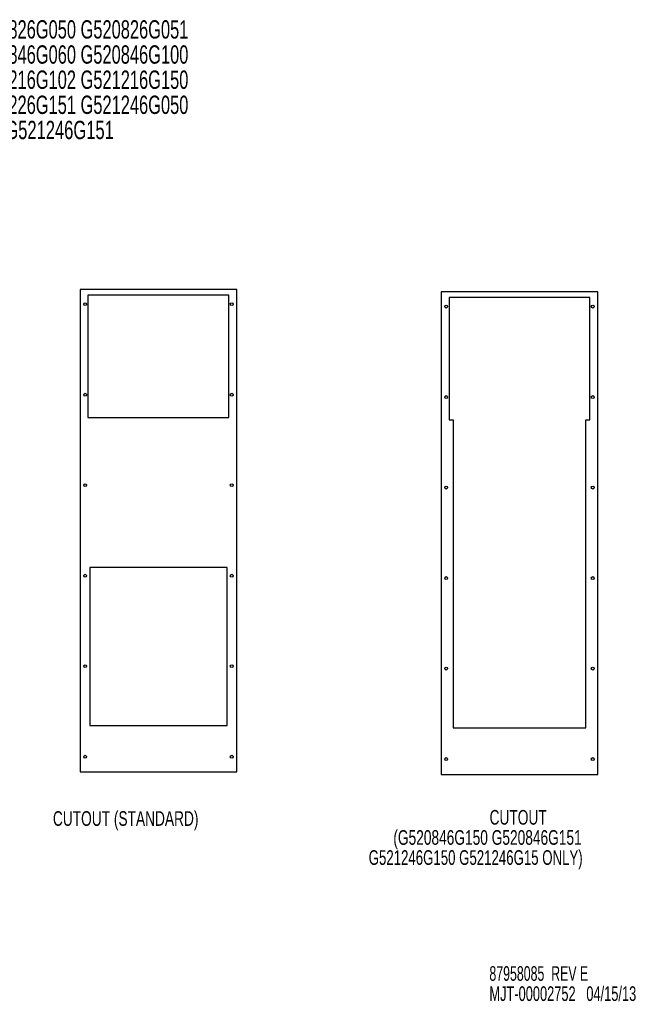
# Model space of a CAD drawing. Extents: x 8 to 167, y 4 to 114.
# Tile 18 of 18: x 99 to 167, y 4 to 111. Entities that reach past the tile are written whole.
import ezdxf
from ezdxf.enums import TextEntityAlignment as Align

# ---------------------------------------------------------------- set-up
doc = ezdxf.new("R2010")
doc.units = 0
doc.layers.add('BODY', color=3, linetype='CONTINUOUS')
doc.layers.add('TEXT', color=171, linetype='CONTINUOUS')

# ---------------------------------------------------------------- blocks, each defined once
blk = doc.blocks.new('SW_NOTE_0')
at = {"layer": 'TEXT', "color": 0}
for s, width, p in [('87958085  REV E', 0.63, (0, 0)), ('MJT-00002752   04/15/13', 0.654348, (0, -2.2))]:
    blk.add_text(s, height=1.6, dxfattribs=dict(at, width=width)).set_placement(p, align=Align.BOTTOM_LEFT)
blk = doc.blocks.new('SW_NOTE_2')
at = {"layer": 'TEXT', "color": 0}
for s, width, p in [('CUTOUT', 0.7, (0, 0)), ('(G520846G150 G520846G151', 0.7, (-10.51, -2.2)), ('G521246G150 G521246G15 ONLY)', 0.675, (-13.2, -4.39))]:
    blk.add_text(s, height=1.6, dxfattribs=dict(at, width=width)).set_placement(p, align=Align.BOTTOM_LEFT)

msp = doc.modelspace()

# ---------------------------------------------------------------- linework, layer by layer
at = {"layer": 'BODY', "linetype": 'CONTINUOUS'}
for p, q in [((122.87, 81.61), (105.75, 81.61)), ((105.75, 81.61), (105.75, 28.92)), ((122, 80.99), (106.62, 80.99)), ((106.62, 80.99), (106.62, 67.61)), ((122, 67.61), (122, 80.99)), ((122.87, 28.92), (122.87, 81.61)), ((162.29, 81.35), (145.17, 81.35)), ((145.17, 81.35), (145.17, 28.66)), ((161.42, 80.73), (146.04, 80.73)), ((146.04, 80.73), (146.04, 67.35)), ((161.42, 67.35), (161.42, 80.73)), ((162.29, 28.66), (162.29, 81.35)), ((106.62, 67.61), (122, 67.61)), ((146.04, 67.35), (146.48, 67.35)), ((146.48, 67.35), (146.48, 33.73)), ((160.98, 33.73), (160.98, 67.35)), ((160.98, 67.35), (161.42, 67.35)), ((121.81, 51.24), (106.81, 51.24)), ((106.81, 51.24), (106.81, 33.99)), ((121.81, 33.99), (121.81, 51.24)), ((106.81, 33.99), (121.81, 33.99)), ((146.48, 33.73), (160.98, 33.73)), ((105.75, 28.92), (122.87, 28.92)), ((145.17, 28.66), (162.29, 28.66))]:
    msp.add_line(p, q, dxfattribs=at)
for centre in [(106.31, 79.99), (122.31, 79.99), (145.73, 79.73), (161.73, 79.73), (106.31, 70.11), (122.31, 70.11), (145.73, 69.85), (161.73, 69.85), (106.31, 60.23), (122.31, 60.23), (145.73, 59.97), (161.73, 59.97), (106.31, 50.35), (122.31, 50.35), (145.73, 50.09), (161.73, 50.09), (106.31, 40.47), (122.31, 40.47), (145.73, 40.21), (161.73, 40.21), (106.31, 30.59), (122.31, 30.59), (145.73, 30.33), (161.73, 30.33)]:
    msp.add_circle(centre, 0.156, dxfattribs=at)

# ---------------------------------------------------------------- block references
at = {"layer": 'TEXT'}
for name, p in [('SW_NOTE_2', (150.47, 22.69)), ('SW_NOTE_0', (150.45, 5.64))]:
    msp.add_blockref(name, p, dxfattribs=at)

# ---------------------------------------------------------------- texts
at = {"layer": 'TEXT', "color": 0}
for s, width, p in [('G520816G050 G520816G051 G520816G060 G520816G100 G520816G102 G520816G150 G520816G151 G520826G050 G520826G051 ', 0.670833, (7.65, 108.39)), ('G520826G060 G520826G100 G520826G102 G520826G150 G520826G151 G520846G050 G520846G051 G520846G060 G520846G100 ', 0.670833, (7.65, 105.65)), ('G520846G102 G520846G150 G250846G151 G521216G050 G521216G051 G521216G060 G521216G100 G521216G102 G521216G150 ', 0.670833, (7.65, 102.9)), ('G521216G151 G521226G050 G521226G051 G521226G060 G521226G100 G521226G102 G521226G150 G521226G151 G521246G050 ', 0.670833, (7.65, 100.16)), ('G521246G051 G521246G060 G521246G100 G521246G102 G521246G150 G521246G151', 0.675352, (35.83, 97.41))]:
    msp.add_text(s, height=2, dxfattribs=dict(at, width=width)).set_placement(p, align=Align.BOTTOM_LEFT)
at = {"layer": 'TEXT', "width": 0.7}
msp.add_text('CUTOUT (STANDARD)', height=1.6, dxfattribs=at).set_placement((102.79, 22.56), align=Align.BOTTOM_LEFT)

doc.saveas('drawing.dxf')
